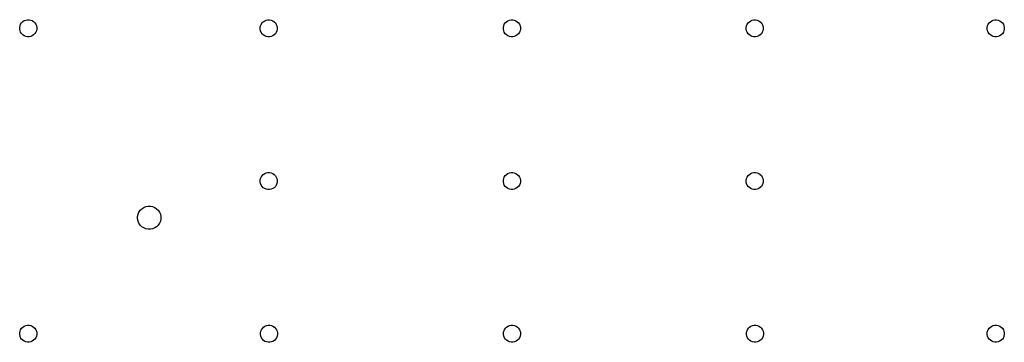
# Model space of a CAD drawing. Extents: x 0.7 to 10.7, y -4 to -0.7.
import ezdxf

# ---------------------------------------------------------------- set-up
doc = ezdxf.new("R2010")
doc.units = 0
doc.header["$MEASUREMENT"] = 0
doc.layers.add('BLACK', color=7, linetype='CONTINUOUS')

msp = doc.modelspace()

# ---------------------------------------------------------------- linework, layer by layer
at = {"layer": 'BLACK', "linetype": 'CONTINUOUS'}
for p, q in [((0.697244, -0.710973), (0.706722, -0.696787)), ((0.706722, -0.696787), (0.718787, -0.684722)), ((0.718787, -0.684722), (0.732973, -0.675244)), ((0.732973, -0.675244), (0.748736, -0.668714)), ((0.748736, -0.668714), (0.765469, -0.665386)), ((0.765469, -0.665386), (0.782531, -0.665386)), ((0.782531, -0.665386), (0.799264, -0.668714)), ((0.799264, -0.668714), (0.815027, -0.675244)), ((0.815027, -0.675244), (0.829213, -0.684722)), ((0.829213, -0.684722), (0.841278, -0.696787)), ((0.841278, -0.696787), (0.850756, -0.710973)), ((3.14924, -0.712973), (3.15872, -0.698787)), ((3.15872, -0.698787), (3.17079, -0.686722)), ((3.17079, -0.686722), (3.18497, -0.677244)), ((3.18497, -0.677244), (3.20074, -0.670714)), ((3.20074, -0.670714), (3.21747, -0.667386)), ((3.21747, -0.667386), (3.23453, -0.667386)), ((3.23453, -0.667386), (3.25126, -0.670714)), ((3.25126, -0.670714), (3.26703, -0.677244)), ((3.26703, -0.677244), (3.28121, -0.686722)), ((3.28121, -0.686722), (3.29328, -0.698787)), ((3.29328, -0.698787), (3.30276, -0.712973)), ((5.62724, -0.711973), (5.63672, -0.697787)), ((5.63672, -0.697787), (5.64879, -0.685722)), ((5.64879, -0.685722), (5.66297, -0.676244)), ((5.66297, -0.676244), (5.67874, -0.669714)), ((5.67874, -0.669714), (5.69547, -0.666386)), ((5.69547, -0.666386), (5.71253, -0.666386)), ((5.71253, -0.666386), (5.72926, -0.669714)), ((5.72926, -0.669714), (5.74503, -0.676244)), ((5.74503, -0.676244), (5.75921, -0.685722)), ((5.75921, -0.685722), (5.77128, -0.697787)), ((5.77128, -0.697787), (5.78076, -0.711973)), ((8.10324, -0.711973), (8.11272, -0.697787)), ((8.11272, -0.697787), (8.12479, -0.685722)), ((8.12479, -0.685722), (8.13897, -0.676244)), ((8.13897, -0.676244), (8.15474, -0.669714)), ((8.15474, -0.669714), (8.17147, -0.666386)), ((8.17147, -0.666386), (8.18853, -0.666386)), ((8.18853, -0.666386), (8.20526, -0.669714)), ((8.20526, -0.669714), (8.22103, -0.676244)), ((8.22103, -0.676244), (8.23521, -0.685722)), ((8.23521, -0.685722), (8.24728, -0.697787)), ((8.24728, -0.697787), (8.25676, -0.711973)), ((10.5602, -0.711973), (10.5697, -0.697787)), ((10.5697, -0.697787), (10.5818, -0.685722)), ((10.5818, -0.685722), (10.596, -0.676244)), ((10.596, -0.676244), (10.6117, -0.669714)), ((10.6117, -0.669714), (10.6285, -0.666386)), ((10.6285, -0.666386), (10.6455, -0.666386)), ((10.6455, -0.666386), (10.6623, -0.669714)), ((10.6623, -0.669714), (10.678, -0.676244)), ((10.678, -0.676244), (10.6922, -0.685722)), ((10.6922, -0.685722), (10.7043, -0.697787)), ((10.7043, -0.697787), (10.7138, -0.711973)), ((0.687386, -0.743469), (0.690714, -0.726736)), ((0.687386, -0.760531), (0.687386, -0.743469)), ((0.690714, -0.777264), (0.687386, -0.760531)), ((0.690714, -0.726736), (0.697244, -0.710973)), ((0.697244, -0.793027), (0.690714, -0.777264)), ((0.706722, -0.807213), (0.697244, -0.793027)), ((0.850756, -0.793027), (0.841278, -0.807213)), ((0.850756, -0.710973), (0.857286, -0.726736)), ((0.857286, -0.777264), (0.850756, -0.793027)), ((0.857286, -0.726736), (0.860614, -0.743469)), ((0.860614, -0.760531), (0.857286, -0.777264)), ((0.860614, -0.743469), (0.860614, -0.760531)), ((3.13939, -0.745469), (3.14271, -0.728736)), ((3.13939, -0.762531), (3.13939, -0.745469)), ((3.14271, -0.779264), (3.13939, -0.762531)), ((3.14271, -0.728736), (3.14924, -0.712973)), ((3.14924, -0.795027), (3.14271, -0.779264)), ((3.15872, -0.809213), (3.14924, -0.795027)), ((3.30276, -0.795027), (3.29328, -0.809213)), ((3.30276, -0.712973), (3.30929, -0.728736)), ((3.30929, -0.779264), (3.30276, -0.795027)), ((3.30929, -0.728736), (3.31261, -0.745469)), ((3.31261, -0.762531), (3.30929, -0.779264)), ((3.31261, -0.745469), (3.31261, -0.762531)), ((5.61739, -0.744469), (5.62071, -0.727736)), ((5.61739, -0.761531), (5.61739, -0.744469)), ((5.62071, -0.778264), (5.61739, -0.761531)), ((5.62071, -0.727736), (5.62724, -0.711973)), ((5.62724, -0.794027), (5.62071, -0.778264)), ((5.63672, -0.808213), (5.62724, -0.794027)), ((5.78076, -0.794027), (5.77128, -0.808213)), ((5.78076, -0.711973), (5.78729, -0.727736)), ((5.78729, -0.778264), (5.78076, -0.794027)), ((5.78729, -0.727736), (5.79061, -0.744469)), ((5.79061, -0.761531), (5.78729, -0.778264)), ((5.79061, -0.744469), (5.79061, -0.761531)), ((8.09339, -0.744469), (8.09671, -0.727736)), ((8.09339, -0.761531), (8.09339, -0.744469)), ((8.09671, -0.778264), (8.09339, -0.761531)), ((8.09671, -0.727736), (8.10324, -0.711973)), ((8.10324, -0.794027), (8.09671, -0.778264)), ((8.11272, -0.808213), (8.10324, -0.794027)), ((8.25676, -0.794027), (8.24728, -0.808213)), ((8.25676, -0.711973), (8.26329, -0.727736)), ((8.26329, -0.778264), (8.25676, -0.794027)), ((8.26329, -0.727736), (8.26661, -0.744469)), ((8.26661, -0.761531), (8.26329, -0.778264)), ((8.26661, -0.744469), (8.26661, -0.761531)), ((10.5504, -0.744469), (10.5537, -0.727736)), ((10.5504, -0.761531), (10.5504, -0.744469)), ((10.5537, -0.778264), (10.5504, -0.761531)), ((10.5537, -0.727736), (10.5602, -0.711973)), ((10.5602, -0.794027), (10.5537, -0.778264)), ((10.5697, -0.808213), (10.5602, -0.794027)), ((10.7138, -0.794027), (10.7043, -0.808213)), ((10.7138, -0.711973), (10.7203, -0.727736)), ((10.7203, -0.778264), (10.7138, -0.794027)), ((10.7203, -0.727736), (10.7236, -0.744469)), ((10.7236, -0.761531), (10.7203, -0.778264)), ((10.7236, -0.744469), (10.7236, -0.761531)), ((0.718787, -0.819278), (0.706722, -0.807213)), ((0.732973, -0.828756), (0.718787, -0.819278)), ((0.748736, -0.835286), (0.732973, -0.828756)), ((0.765469, -0.838614), (0.748736, -0.835286)), ((0.782531, -0.838614), (0.765469, -0.838614)), ((0.799264, -0.835286), (0.782531, -0.838614)), ((0.815027, -0.828756), (0.799264, -0.835286)), ((0.829213, -0.819278), (0.815027, -0.828756)), ((0.841278, -0.807213), (0.829213, -0.819278)), ((3.17079, -0.821278), (3.15872, -0.809213)), ((3.18497, -0.830756), (3.17079, -0.821278)), ((3.20074, -0.837286), (3.18497, -0.830756)), ((3.21747, -0.840614), (3.20074, -0.837286)), ((3.23453, -0.840614), (3.21747, -0.840614)), ((3.25126, -0.837286), (3.23453, -0.840614)), ((3.26703, -0.830756), (3.25126, -0.837286)), ((3.28121, -0.821278), (3.26703, -0.830756)), ((3.29328, -0.809213), (3.28121, -0.821278)), ((5.64879, -0.820278), (5.63672, -0.808213)), ((5.66297, -0.829756), (5.64879, -0.820278)), ((5.67874, -0.836286), (5.66297, -0.829756)), ((5.69547, -0.839614), (5.67874, -0.836286)), ((5.71253, -0.839614), (5.69547, -0.839614)), ((5.72926, -0.836286), (5.71253, -0.839614)), ((5.74503, -0.829756), (5.72926, -0.836286)), ((5.75921, -0.820278), (5.74503, -0.829756)), ((5.77128, -0.808213), (5.75921, -0.820278)), ((8.12479, -0.820278), (8.11272, -0.808213)), ((8.13897, -0.829756), (8.12479, -0.820278)), ((8.15474, -0.836286), (8.13897, -0.829756)), ((8.17147, -0.839614), (8.15474, -0.836286)), ((8.18853, -0.839614), (8.17147, -0.839614)), ((8.20526, -0.836286), (8.18853, -0.839614)), ((8.22103, -0.829756), (8.20526, -0.836286)), ((8.23521, -0.820278), (8.22103, -0.829756)), ((8.24728, -0.808213), (8.23521, -0.820278)), ((10.5818, -0.820278), (10.5697, -0.808213)), ((10.596, -0.829756), (10.5818, -0.820278)), ((10.6117, -0.836286), (10.596, -0.829756)), ((10.6285, -0.839614), (10.6117, -0.836286)), ((10.6455, -0.839614), (10.6285, -0.839614)), ((10.6623, -0.836286), (10.6455, -0.839614)), ((10.678, -0.829756), (10.6623, -0.836286)), ((10.6922, -0.820278), (10.678, -0.829756)), ((10.7043, -0.808213), (10.6922, -0.820278)), ((3.13939, -2.30227), (3.14271, -2.28554)), ((3.13939, -2.31933), (3.13939, -2.30227)), ((3.14271, -2.28554), (3.14924, -2.26977)), ((3.14924, -2.26977), (3.15872, -2.25559)), ((3.15872, -2.25559), (3.17079, -2.24352)), ((3.17079, -2.24352), (3.18497, -2.23404)), ((3.18497, -2.23404), (3.20074, -2.22751)), ((3.20074, -2.22751), (3.21747, -2.22419)), ((3.21747, -2.22419), (3.23453, -2.22419)), ((3.23453, -2.22419), (3.25126, -2.22751)), ((3.25126, -2.22751), (3.26703, -2.23404)), ((3.26703, -2.23404), (3.28121, -2.24352)), ((3.28121, -2.24352), (3.29328, -2.25559)), ((3.29328, -2.25559), (3.30276, -2.26977)), ((3.30276, -2.26977), (3.30929, -2.28554)), ((3.30929, -2.28554), (3.31261, -2.30227)), ((3.31261, -2.30227), (3.31261, -2.31933)), ((5.61739, -2.30127), (5.62071, -2.28454)), ((5.61739, -2.31833), (5.61739, -2.30127)), ((5.62071, -2.28454), (5.62724, -2.26877)), ((5.62724, -2.26877), (5.63672, -2.25459)), ((5.63672, -2.25459), (5.64879, -2.24252)), ((5.64879, -2.24252), (5.66297, -2.23304)), ((5.66297, -2.23304), (5.67874, -2.22651)), ((5.67874, -2.22651), (5.69547, -2.22319)), ((5.69547, -2.22319), (5.71253, -2.22319)), ((5.71253, -2.22319), (5.72926, -2.22651)), ((5.72926, -2.22651), (5.74503, -2.23304)), ((5.74503, -2.23304), (5.75921, -2.24252)), ((5.75921, -2.24252), (5.77128, -2.25459)), ((5.77128, -2.25459), (5.78076, -2.26877)), ((5.78076, -2.26877), (5.78729, -2.28454)), ((5.78729, -2.28454), (5.79061, -2.30127)), ((5.79061, -2.30127), (5.79061, -2.31833)), ((8.09339, -2.30127), (8.09671, -2.28454)), ((8.09339, -2.31833), (8.09339, -2.30127)), ((8.09671, -2.28454), (8.10324, -2.26877)), ((8.10324, -2.26877), (8.11272, -2.25459)), ((8.11272, -2.25459), (8.12479, -2.24252)), ((8.12479, -2.24252), (8.13897, -2.23304)), ((8.13897, -2.23304), (8.15474, -2.22651)), ((8.15474, -2.22651), (8.17147, -2.22319)), ((8.17147, -2.22319), (8.18853, -2.22319)), ((8.18853, -2.22319), (8.20526, -2.22651)), ((8.20526, -2.22651), (8.22103, -2.23304)), ((8.22103, -2.23304), (8.23521, -2.24252)), ((8.23521, -2.24252), (8.24728, -2.25459)), ((8.24728, -2.25459), (8.25676, -2.26877)), ((8.25676, -2.26877), (8.26329, -2.28454)), ((8.26329, -2.28454), (8.26661, -2.30127)), ((8.26661, -2.30127), (8.26661, -2.31833)), ((3.14271, -2.33606), (3.13939, -2.31933)), ((3.14924, -2.35183), (3.14271, -2.33606)), ((3.15872, -2.36601), (3.14924, -2.35183)), ((3.17079, -2.37808), (3.15872, -2.36601)), ((3.18497, -2.38756), (3.17079, -2.37808)), ((3.20074, -2.39409), (3.18497, -2.38756)), ((3.21747, -2.39741), (3.20074, -2.39409)), ((3.23453, -2.39741), (3.21747, -2.39741)), ((3.25126, -2.39409), (3.23453, -2.39741)), ((3.26703, -2.38756), (3.25126, -2.39409)), ((3.28121, -2.37808), (3.26703, -2.38756)), ((3.29328, -2.36601), (3.28121, -2.37808)), ((3.30276, -2.35183), (3.29328, -2.36601)), ((3.30929, -2.33606), (3.30276, -2.35183)), ((3.31261, -2.31933), (3.30929, -2.33606)), ((5.62071, -2.33506), (5.61739, -2.31833)), ((5.62724, -2.35083), (5.62071, -2.33506)), ((5.63672, -2.36501), (5.62724, -2.35083)), ((5.64879, -2.37708), (5.63672, -2.36501)), ((5.66297, -2.38656), (5.64879, -2.37708)), ((5.67874, -2.39309), (5.66297, -2.38656)), ((5.69547, -2.39641), (5.67874, -2.39309)), ((5.71253, -2.39641), (5.69547, -2.39641)), ((5.72926, -2.39309), (5.71253, -2.39641)), ((5.74503, -2.38656), (5.72926, -2.39309)), ((5.75921, -2.37708), (5.74503, -2.38656)), ((5.77128, -2.36501), (5.75921, -2.37708)), ((5.78076, -2.35083), (5.77128, -2.36501)), ((5.78729, -2.33506), (5.78076, -2.35083)), ((5.79061, -2.31833), (5.78729, -2.33506)), ((8.09671, -2.33506), (8.09339, -2.31833)), ((8.10324, -2.35083), (8.09671, -2.33506)), ((8.11272, -2.36501), (8.10324, -2.35083)), ((8.12479, -2.37708), (8.11272, -2.36501)), ((8.13897, -2.38656), (8.12479, -2.37708)), ((8.15474, -2.39309), (8.13897, -2.38656)), ((8.17147, -2.39641), (8.15474, -2.39309)), ((8.18853, -2.39641), (8.17147, -2.39641)), ((8.20526, -2.39309), (8.18853, -2.39641)), ((8.22103, -2.38656), (8.20526, -2.39309)), ((8.23521, -2.37708), (8.22103, -2.38656)), ((8.24728, -2.36501), (8.23521, -2.37708)), ((8.25676, -2.35083), (8.24728, -2.36501)), ((8.26329, -2.33506), (8.25676, -2.35083)), ((8.26661, -2.31833), (8.26329, -2.33506)), ((1.90333, -2.62755), (1.91626, -2.60821)), ((1.91626, -2.60821), (1.93271, -2.59176)), ((1.93271, -2.59176), (1.95205, -2.57883)), ((1.95205, -2.57883), (1.97355, -2.56993)), ((1.97355, -2.56993), (1.99637, -2.56539)), ((1.99637, -2.56539), (2.01963, -2.56539)), ((2.01963, -2.56539), (2.04245, -2.56993)), ((2.04245, -2.56993), (2.06395, -2.57883)), ((2.06395, -2.57883), (2.08329, -2.59176)), ((2.08329, -2.59176), (2.09974, -2.60821)), ((2.09974, -2.60821), (2.11267, -2.62755)), ((1.88989, -2.67187), (1.89443, -2.64905)), ((1.88989, -2.69513), (1.88989, -2.67187)), ((1.89443, -2.71795), (1.88989, -2.69513)), ((1.89443, -2.64905), (1.90333, -2.62755)), ((2.11267, -2.62755), (2.12157, -2.64905)), ((2.12157, -2.64905), (2.12611, -2.67187)), ((2.12611, -2.69513), (2.12157, -2.71795)), ((2.12611, -2.67187), (2.12611, -2.69513)), ((1.90333, -2.73945), (1.89443, -2.71795)), ((1.91626, -2.75879), (1.90333, -2.73945)), ((1.93271, -2.77524), (1.91626, -2.75879)), ((1.95205, -2.78817), (1.93271, -2.77524)), ((1.97355, -2.79707), (1.95205, -2.78817)), ((1.99637, -2.80161), (1.97355, -2.79707)), ((2.01963, -2.80161), (1.99637, -2.80161)), ((2.04245, -2.79707), (2.01963, -2.80161)), ((2.06395, -2.78817), (2.04245, -2.79707)), ((2.08329, -2.77524), (2.06395, -2.78817)), ((2.09974, -2.75879), (2.08329, -2.77524)), ((2.11267, -2.73945), (2.09974, -2.75879)), ((2.12157, -2.71795), (2.11267, -2.73945)), ((0.697244, -3.82497), (0.706722, -3.81079)), ((0.706722, -3.81079), (0.718787, -3.79872)), ((0.718787, -3.79872), (0.732973, -3.78924)), ((0.732973, -3.78924), (0.748736, -3.78271)), ((0.748736, -3.78271), (0.765469, -3.77939)), ((0.765469, -3.77939), (0.782531, -3.77939)), ((0.782531, -3.77939), (0.799264, -3.78271)), ((0.799264, -3.78271), (0.815027, -3.78924)), ((0.815027, -3.78924), (0.829213, -3.79872)), ((0.829213, -3.79872), (0.841278, -3.81079)), ((0.841278, -3.81079), (0.850756, -3.82497)), ((3.15124, -3.82597), (3.16072, -3.81179)), ((3.16072, -3.81179), (3.17279, -3.79972)), ((3.17279, -3.79972), (3.18697, -3.79024)), ((3.18697, -3.79024), (3.20274, -3.78371)), ((3.20274, -3.78371), (3.21947, -3.78039)), ((3.21947, -3.78039), (3.23653, -3.78039)), ((3.23653, -3.78039), (3.25326, -3.78371)), ((3.25326, -3.78371), (3.26903, -3.79024)), ((3.26903, -3.79024), (3.28321, -3.79972)), ((3.28321, -3.79972), (3.29528, -3.81179)), ((3.29528, -3.81179), (3.30476, -3.82597)), ((5.62924, -3.82497), (5.63872, -3.81079)), ((5.63872, -3.81079), (5.65079, -3.79872)), ((5.65079, -3.79872), (5.66497, -3.78924)), ((5.66497, -3.78924), (5.68074, -3.78271)), ((5.68074, -3.78271), (5.69747, -3.77939)), ((5.69747, -3.77939), (5.71453, -3.77939)), ((5.71453, -3.77939), (5.73126, -3.78271)), ((5.73126, -3.78271), (5.74703, -3.78924)), ((5.74703, -3.78924), (5.76121, -3.79872)), ((5.76121, -3.79872), (5.77328, -3.81079)), ((5.77328, -3.81079), (5.78276, -3.82497)), ((8.10524, -3.82497), (8.11472, -3.81079)), ((8.11472, -3.81079), (8.12679, -3.79872)), ((8.12679, -3.79872), (8.14097, -3.78924)), ((8.14097, -3.78924), (8.15674, -3.78271)), ((8.15674, -3.78271), (8.17347, -3.77939)), ((8.17347, -3.77939), (8.19053, -3.77939)), ((8.19053, -3.77939), (8.20726, -3.78271)), ((8.20726, -3.78271), (8.22303, -3.78924)), ((8.22303, -3.78924), (8.23721, -3.79872)), ((8.23721, -3.79872), (8.24928, -3.81079)), ((8.24928, -3.81079), (8.25876, -3.82497)), ((10.5602, -3.82497), (10.5697, -3.81079)), ((10.5697, -3.81079), (10.5818, -3.79872)), ((10.5818, -3.79872), (10.596, -3.78924)), ((10.596, -3.78924), (10.6117, -3.78271)), ((10.6117, -3.78271), (10.6285, -3.77939)), ((10.6285, -3.77939), (10.6455, -3.77939)), ((10.6455, -3.77939), (10.6623, -3.78271)), ((10.6623, -3.78271), (10.678, -3.78924)), ((10.678, -3.78924), (10.6922, -3.79872)), ((10.6922, -3.79872), (10.7043, -3.81079)), ((10.7043, -3.81079), (10.7138, -3.82497)), ((0.687386, -3.85747), (0.690714, -3.84074)), ((0.687386, -3.87453), (0.687386, -3.85747)), ((0.690714, -3.89126), (0.687386, -3.87453)), ((0.690714, -3.84074), (0.697244, -3.82497)), ((0.697244, -3.90703), (0.690714, -3.89126)), ((0.706722, -3.92121), (0.697244, -3.90703)), ((0.850756, -3.90703), (0.841278, -3.92121)), ((0.850756, -3.82497), (0.857286, -3.84074)), ((0.857286, -3.89126), (0.850756, -3.90703)), ((0.857286, -3.84074), (0.860614, -3.85747)), ((0.860614, -3.87453), (0.857286, -3.89126)), ((0.860614, -3.85747), (0.860614, -3.87453)), ((3.14139, -3.85847), (3.14471, -3.84174)), ((3.14139, -3.87553), (3.14139, -3.85847)), ((3.14471, -3.89226), (3.14139, -3.87553)), ((3.14471, -3.84174), (3.15124, -3.82597)), ((3.15124, -3.90803), (3.14471, -3.89226)), ((3.16072, -3.92221), (3.15124, -3.90803)), ((3.30476, -3.90803), (3.29528, -3.92221)), ((3.30476, -3.82597), (3.31129, -3.84174)), ((3.31129, -3.89226), (3.30476, -3.90803)), ((3.31129, -3.84174), (3.31461, -3.85847)), ((3.31461, -3.87553), (3.31129, -3.89226)), ((3.31461, -3.85847), (3.31461, -3.87553)), ((5.61939, -3.85747), (5.62271, -3.84074)), ((5.61939, -3.87453), (5.61939, -3.85747)), ((5.62271, -3.89126), (5.61939, -3.87453)), ((5.62271, -3.84074), (5.62924, -3.82497)), ((5.62924, -3.90703), (5.62271, -3.89126)), ((5.63872, -3.92121), (5.62924, -3.90703)), ((5.78276, -3.90703), (5.77328, -3.92121)), ((5.78276, -3.82497), (5.78929, -3.84074)), ((5.78929, -3.89126), (5.78276, -3.90703)), ((5.78929, -3.84074), (5.79261, -3.85747)), ((5.79261, -3.87453), (5.78929, -3.89126)), ((5.79261, -3.85747), (5.79261, -3.87453)), ((8.09539, -3.85747), (8.09871, -3.84074)), ((8.09539, -3.87453), (8.09539, -3.85747)), ((8.09871, -3.89126), (8.09539, -3.87453)), ((8.09871, -3.84074), (8.10524, -3.82497)), ((8.10524, -3.90703), (8.09871, -3.89126)), ((8.11472, -3.92121), (8.10524, -3.90703)), ((8.25876, -3.90703), (8.24928, -3.92121)), ((8.25876, -3.82497), (8.26529, -3.84074)), ((8.26529, -3.89126), (8.25876, -3.90703)), ((8.26529, -3.84074), (8.26861, -3.85747)), ((8.26861, -3.87453), (8.26529, -3.89126)), ((8.26861, -3.85747), (8.26861, -3.87453)), ((10.5504, -3.85747), (10.5537, -3.84074)), ((10.5504, -3.87453), (10.5504, -3.85747)), ((10.5537, -3.89126), (10.5504, -3.87453)), ((10.5537, -3.84074), (10.5602, -3.82497)), ((10.5602, -3.90703), (10.5537, -3.89126)), ((10.5697, -3.92121), (10.5602, -3.90703)), ((10.7138, -3.90703), (10.7043, -3.92121)), ((10.7138, -3.82497), (10.7203, -3.84074)), ((10.7203, -3.89126), (10.7138, -3.90703)), ((10.7203, -3.84074), (10.7236, -3.85747)), ((10.7236, -3.87453), (10.7203, -3.89126)), ((10.7236, -3.85747), (10.7236, -3.87453)), ((0.718787, -3.93328), (0.706722, -3.92121)), ((0.732973, -3.94276), (0.718787, -3.93328)), ((0.748736, -3.94929), (0.732973, -3.94276)), ((0.765469, -3.95261), (0.748736, -3.94929)), ((0.782531, -3.95261), (0.765469, -3.95261)), ((0.799264, -3.94929), (0.782531, -3.95261)), ((0.815027, -3.94276), (0.799264, -3.94929)), ((0.829213, -3.93328), (0.815027, -3.94276)), ((0.841278, -3.92121), (0.829213, -3.93328)), ((3.17279, -3.93428), (3.16072, -3.92221)), ((3.18697, -3.94376), (3.17279, -3.93428)), ((3.20274, -3.95029), (3.18697, -3.94376)), ((3.21947, -3.95361), (3.20274, -3.95029)), ((3.23653, -3.95361), (3.21947, -3.95361)), ((3.25326, -3.95029), (3.23653, -3.95361)), ((3.26903, -3.94376), (3.25326, -3.95029)), ((3.28321, -3.93428), (3.26903, -3.94376)), ((3.29528, -3.92221), (3.28321, -3.93428)), ((5.65079, -3.93328), (5.63872, -3.92121)), ((5.66497, -3.94276), (5.65079, -3.93328)), ((5.68074, -3.94929), (5.66497, -3.94276)), ((5.69747, -3.95261), (5.68074, -3.94929)), ((5.71453, -3.95261), (5.69747, -3.95261)), ((5.73126, -3.94929), (5.71453, -3.95261)), ((5.74703, -3.94276), (5.73126, -3.94929)), ((5.76121, -3.93328), (5.74703, -3.94276)), ((5.77328, -3.92121), (5.76121, -3.93328)), ((8.12679, -3.93328), (8.11472, -3.92121)), ((8.14097, -3.94276), (8.12679, -3.93328)), ((8.15674, -3.94929), (8.14097, -3.94276)), ((8.17347, -3.95261), (8.15674, -3.94929)), ((8.19053, -3.95261), (8.17347, -3.95261)), ((8.20726, -3.94929), (8.19053, -3.95261)), ((8.22303, -3.94276), (8.20726, -3.94929)), ((8.23721, -3.93328), (8.22303, -3.94276)), ((8.24928, -3.92121), (8.23721, -3.93328)), ((10.5818, -3.93328), (10.5697, -3.92121)), ((10.596, -3.94276), (10.5818, -3.93328)), ((10.6117, -3.94929), (10.596, -3.94276)), ((10.6285, -3.95261), (10.6117, -3.94929)), ((10.6455, -3.95261), (10.6285, -3.95261)), ((10.6623, -3.94929), (10.6455, -3.95261)), ((10.678, -3.94276), (10.6623, -3.94929)), ((10.6922, -3.93328), (10.678, -3.94276)), ((10.7043, -3.92121), (10.6922, -3.93328))]:
    msp.add_line(p, q, dxfattribs=at)

doc.saveas('drawing.dxf')
